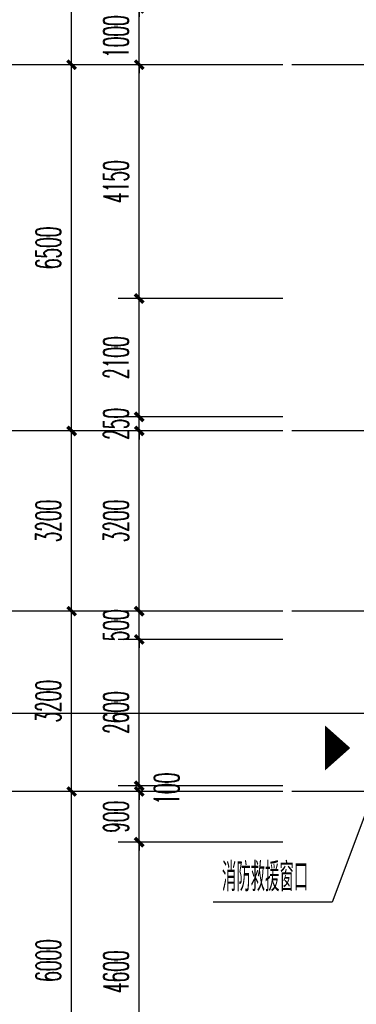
# Model space of a CAD drawing. Extents: x 1779708 to 7299578, y -1121471 to 88434.
# Tile 103 of 256: x 4316395 to 4322370, y -1026521 to -1009043. Entities that reach past the tile are written whole.
import ezdxf

# ---------------------------------------------------------------- set-up
doc = ezdxf.new("R2010")
doc.units = 0
doc.header["$LTSCALE"] = 1000
doc.header["$MEASUREMENT"] = 0
doc.linetypes.add('DOTE', pattern=[2.42, 2, -0.2, 0.02, -0.2])
doc.layers.get('0').update_dxf_attribs({"linetype": 'CONTINUOUS'})
doc.layers.get('Defpoints').update_dxf_attribs({"linetype": 'CONTINUOUS'})
for name, color, linetype in [('AXIS', 3, 'CONTINUOUS'), ('DIM_IDEN', 3, 'CONTINUOUS'), ('DIM_LEAD', 3, 'CONTINUOUS'), ('DOTE', 1, 'DOTE'), ('GGSignatureLayer', 7, 'CONTINUOUS'), ('PUB_DIM', 3, 'CONTINUOUS'), ('PUB_TEXT', 7, 'CONTINUOUS'), ('室外构件', 4, 'CONTINUOUS')]:
    doc.layers.add(name, color=color, linetype=linetype)
doc.styles.add('_TCH_DIM', font='SIMPLEX.shx', dxfattribs={"width": 0.7, "bigfont": 'GBCBIG.shx'})
doc.styles.add('_TCH_DIM_T3', font='SIMPLEX.shx', dxfattribs={"width": 0.494118, "bigfont": 'GBCBIG.shx'})
doc.dimstyles.new('_TCH_ARCH&&150', dxfattribs={"dimtxt": 446.25, "dimasz": 150, "dimexe": 375, "dimexo": 450, "dimgap": 189.375, "dimtad": 1, "dimdec": 0, "dimzin": 0, "dimdsep": 46, "dimtxsty": '_TCH_DIM_T3', "dimblk": 'ARCHTICK', "dimcen": 0.09, "dimdle": 225, "dimclrt": 7, "dimazin": 2, "dimtfac": 1, "dimtdec": 0, "dimtix": 1, "dimtmove": 2, "dimatfit": 3, "dimfxl": 250, "dimtolj": 1, "dimtzin": 0, "dimarcsym": 0})

# ---------------------------------------------------------------- blocks, each defined once
blk = doc.blocks.new('_ArchTick')
at = {"color": 0, "linetype": 'ByBlock', "const_width": 0.4}
blk.add_lwpolyline([(-0.5, -0.5), (0.5, 0.5)], dxfattribs=at)
blk = doc.blocks.new('*D6845')
at = {"layer": 'AXIS', "color": 0, "lineweight": -2, "transparency": 16777216}
for p, q in [((3450, 41075), (3450, 47525)), ((6750, 47300), (3075, 47300)), ((6750, 41300), (3075, 41300))]:
    blk.add_line(p, q, dxfattribs=at)
at = {"layer": 'Defpoints', "color": 0, "transparency": 16777216}
for p in [(3450, 47300), (7200, 47300), (7200, 41300)]:
    blk.add_point(p, dxfattribs=at)
at = {"layer": 'AXIS', "color": 0, "lineweight": -2, "transparency": 16777216, "xscale": 150, "yscale": 150, "zscale": 150}
for p, rotation in [((3450, 47300), 90), ((3450, 41300), 270)]:
    blk.add_blockref('_ArchTick', p, dxfattribs=dict(at, rotation=rotation))
at = {"layer": 'AXIS', "color": 7, "transparency": 16777216, "insert": (3038, 44300), "char_height": 446.2, "attachment_point": 5, "rotation": 90, "style": '_TCH_DIM_T3'}
blk.add_mtext('\\A1;6000', dxfattribs=at)
blk = doc.blocks.new('*D6846')
at = {"layer": 'AXIS', "color": 0, "lineweight": -2, "transparency": 16777216}
for p, q in [((3450, 47075), (3450, 50725)), ((6750, 50500), (3075, 50500)), ((6750, 47300), (3075, 47300))]:
    blk.add_line(p, q, dxfattribs=at)
at = {"layer": 'Defpoints', "color": 0, "transparency": 16777216}
for p in [(3450, 50500), (7200, 50500), (7200, 47300)]:
    blk.add_point(p, dxfattribs=at)
at = {"layer": 'AXIS', "color": 0, "lineweight": -2, "transparency": 16777216, "xscale": 150, "yscale": 150, "zscale": 150}
for p, rotation in [((3450, 50500), 90), ((3450, 47300), 270)]:
    blk.add_blockref('_ArchTick', p, dxfattribs=dict(at, rotation=rotation))
at = {"layer": 'AXIS', "color": 7, "transparency": 16777216, "insert": (3038, 48900), "char_height": 446.2, "attachment_point": 5, "rotation": 90, "style": '_TCH_DIM_T3'}
blk.add_mtext('\\A1;3200', dxfattribs=at)
blk = doc.blocks.new('*D6847')
at = {"layer": 'AXIS', "color": 0, "lineweight": -2, "transparency": 16777216}
for p, q in [((3450, 50275), (3450, 53925)), ((6750, 53700), (3075, 53700)), ((6750, 50500), (3075, 50500))]:
    blk.add_line(p, q, dxfattribs=at)
at = {"layer": 'Defpoints', "color": 0, "transparency": 16777216}
for p in [(3450, 53700), (7200, 53700), (7200, 50500)]:
    blk.add_point(p, dxfattribs=at)
at = {"layer": 'AXIS', "color": 0, "lineweight": -2, "transparency": 16777216, "xscale": 150, "yscale": 150, "zscale": 150}
for p, rotation in [((3450, 53700), 90), ((3450, 50500), 270)]:
    blk.add_blockref('_ArchTick', p, dxfattribs=dict(at, rotation=rotation))
at = {"layer": 'AXIS', "color": 7, "transparency": 16777216, "insert": (3038, 52100), "char_height": 446.2, "attachment_point": 5, "rotation": 90, "style": '_TCH_DIM_T3'}
blk.add_mtext('\\A1;3200', dxfattribs=at)
blk = doc.blocks.new('*D6848')
at = {"layer": 'AXIS', "color": 0, "lineweight": -2, "transparency": 16777216}
for p, q in [((3450, 53475), (3450, 60425)), ((6750, 60200), (3075, 60200)), ((6750, 53700), (3075, 53700))]:
    blk.add_line(p, q, dxfattribs=at)
at = {"layer": 'Defpoints', "color": 0, "transparency": 16777216}
for p in [(3450, 60200), (7200, 60200), (7200, 53700)]:
    blk.add_point(p, dxfattribs=at)
at = {"layer": 'AXIS', "color": 0, "lineweight": -2, "transparency": 16777216, "xscale": 150, "yscale": 150, "zscale": 150}
for p, rotation in [((3450, 60200), 90), ((3450, 53700), 270)]:
    blk.add_blockref('_ArchTick', p, dxfattribs=dict(at, rotation=rotation))
at = {"layer": 'AXIS', "color": 7, "transparency": 16777216, "insert": (3038, 56950), "char_height": 446.2, "attachment_point": 5, "rotation": 90, "style": '_TCH_DIM_T3'}
blk.add_mtext('\\A1;6500', dxfattribs=at)
blk = doc.blocks.new('*D6849')
at = {"layer": 'AXIS', "color": 0, "lineweight": -2, "transparency": 16777216}
for p, q in [((3450, 59975), (3450, 64925)), ((6750, 64700), (3075, 64700)), ((6750, 60200), (3075, 60200))]:
    blk.add_line(p, q, dxfattribs=at)
at = {"layer": 'Defpoints', "color": 0, "transparency": 16777216}
for p in [(3450, 64700), (7200, 64700), (7200, 60200)]:
    blk.add_point(p, dxfattribs=at)
at = {"layer": 'AXIS', "color": 0, "lineweight": -2, "transparency": 16777216, "xscale": 150, "yscale": 150, "zscale": 150}
for p, rotation in [((3450, 64700), 90), ((3450, 60200), 270)]:
    blk.add_blockref('_ArchTick', p, dxfattribs=dict(at, rotation=rotation))
at = {"layer": 'AXIS', "color": 7, "transparency": 16777216, "insert": (3038, 62450), "char_height": 446.2, "attachment_point": 5, "rotation": 90, "style": '_TCH_DIM_T3'}
blk.add_mtext('\\A1;4500', dxfattribs=at)
blk = doc.blocks.new('*D4916')
at = {"layer": 'Defpoints', "color": 0, "transparency": 16777216}
for p in [(4318517, -1023643), (4321517, -1023643), (4321517, -1028243)]:
    blk.add_point(p, dxfattribs=at)
at = {"layer": 'PUB_DIM', "color": 0, "lineweight": -2, "transparency": 16777216}
for p, q in [((4318517, -1028468), (4318517, -1023418)), ((4321067, -1023643), (4318142, -1023643)), ((4321067, -1028243), (4318142, -1028243))]:
    blk.add_line(p, q, dxfattribs=at)
at = {"layer": 'PUB_DIM', "color": 0, "lineweight": -2, "transparency": 16777216, "xscale": 150, "yscale": 150, "zscale": 150}
for p, rotation in [((4318517, -1023643), 90), ((4318517, -1028243), 270)]:
    blk.add_blockref('_ArchTick', p, dxfattribs=dict(at, rotation=rotation))
at = {"layer": 'PUB_DIM', "color": 7, "transparency": 16777216, "insert": (4318105, -1025943), "char_height": 446.2, "attachment_point": 5, "rotation": 90, "style": '_TCH_DIM_T3'}
blk.add_mtext('\\A1;4600', dxfattribs=at)
blk = doc.blocks.new('*D4917')
at = {"layer": 'Defpoints', "color": 0, "transparency": 16777216}
for p in [(4318517, -1022743), (4321517, -1022743), (4321517, -1023643)]:
    blk.add_point(p, dxfattribs=at)
at = {"layer": 'PUB_DIM', "color": 0, "lineweight": -2, "transparency": 16777216}
for p, q in [((4318517, -1022743), (4318517, -1022593)), ((4321067, -1022743), (4318142, -1022743)), ((4318517, -1023643), (4318517, -1022743)), ((4321067, -1023643), (4318142, -1023643)), ((4318517, -1023643), (4318517, -1023793))]:
    blk.add_line(p, q, dxfattribs=at)
at = {"layer": 'PUB_DIM', "color": 0, "lineweight": -2, "transparency": 16777216, "xscale": 150, "yscale": 150, "zscale": 150}
for p, rotation in [((4318517, -1022743), 270), ((4318517, -1023643), 90)]:
    blk.add_blockref('_ArchTick', p, dxfattribs=dict(at, rotation=rotation))
at = {"layer": 'PUB_DIM', "color": 7, "transparency": 16777216, "insert": (4318105, -1023193), "char_height": 446.2, "attachment_point": 5, "rotation": 90, "style": '_TCH_DIM_T3'}
blk.add_mtext('\\A1;900', dxfattribs=at)
blk = doc.blocks.new('*D4918')
at = {"layer": 'Defpoints', "color": 0, "transparency": 16777216}
for p in [(4318517, -1022643), (4321517, -1022643), (4321517, -1022743)]:
    blk.add_point(p, dxfattribs=at)
at = {"layer": 'PUB_DIM', "color": 0, "lineweight": -2, "transparency": 16777216}
for p, q in [((4318517, -1022643), (4318517, -1022493)), ((4321067, -1022643), (4318142, -1022643)), ((4321067, -1022743), (4318142, -1022743)), ((4318517, -1022743), (4318517, -1022643)), ((4318517, -1022743), (4318517, -1022893))]:
    blk.add_line(p, q, dxfattribs=at)
at = {"layer": 'PUB_DIM', "color": 0, "lineweight": -2, "transparency": 16777216, "xscale": 150, "yscale": 150, "zscale": 150}
for p, rotation in [((4318517, -1022643), 270), ((4318517, -1022743), 90)]:
    blk.add_blockref('_ArchTick', p, dxfattribs=dict(at, rotation=rotation))
at = {"layer": 'PUB_DIM', "color": 7, "transparency": 16777216, "insert": (4319005, -1022693), "char_height": 446.2, "attachment_point": 5, "rotation": 90, "style": '_TCH_DIM_T3'}
blk.add_mtext('\\A1;100', dxfattribs=at)
blk = doc.blocks.new('*D4919')
at = {"layer": 'Defpoints', "color": 0, "transparency": 16777216}
for p in [(4318517, -1020043), (4321517, -1020043), (4321517, -1022643)]:
    blk.add_point(p, dxfattribs=at)
at = {"layer": 'PUB_DIM', "color": 0, "lineweight": -2, "transparency": 16777216}
for p, q in [((4318517, -1022868), (4318517, -1019818)), ((4321067, -1020043), (4318142, -1020043)), ((4321067, -1022643), (4318142, -1022643))]:
    blk.add_line(p, q, dxfattribs=at)
at = {"layer": 'PUB_DIM', "color": 0, "lineweight": -2, "transparency": 16777216, "xscale": 150, "yscale": 150, "zscale": 150}
for p, rotation in [((4318517, -1020043), 90), ((4318517, -1022643), 270)]:
    blk.add_blockref('_ArchTick', p, dxfattribs=dict(at, rotation=rotation))
at = {"layer": 'PUB_DIM', "color": 7, "transparency": 16777216, "insert": (4318105, -1021343), "char_height": 446.2, "attachment_point": 5, "rotation": 90, "style": '_TCH_DIM_T3'}
blk.add_mtext('\\A1;2600', dxfattribs=at)
blk = doc.blocks.new('*D4920')
at = {"layer": 'Defpoints', "color": 0, "transparency": 16777216}
for p in [(4318517, -1019543), (4321517, -1019543), (4321517, -1020043)]:
    blk.add_point(p, dxfattribs=at)
at = {"layer": 'PUB_DIM', "color": 0, "lineweight": -2, "transparency": 16777216}
for p, q in [((4318517, -1019543), (4318517, -1019393)), ((4321067, -1019543), (4318142, -1019543)), ((4318517, -1020043), (4318517, -1019543)), ((4321067, -1020043), (4318142, -1020043)), ((4318517, -1020043), (4318517, -1020193))]:
    blk.add_line(p, q, dxfattribs=at)
at = {"layer": 'PUB_DIM', "color": 0, "lineweight": -2, "transparency": 16777216, "xscale": 150, "yscale": 150, "zscale": 150}
for p, rotation in [((4318517, -1019543), 270), ((4318517, -1020043), 90)]:
    blk.add_blockref('_ArchTick', p, dxfattribs=dict(at, rotation=rotation))
at = {"layer": 'PUB_DIM', "color": 7, "transparency": 16777216, "insert": (4318105, -1019793), "char_height": 446.2, "attachment_point": 5, "rotation": 90, "style": '_TCH_DIM_T3'}
blk.add_mtext('\\A1;500', dxfattribs=at)
blk = doc.blocks.new('*D4921')
at = {"layer": 'Defpoints', "color": 0, "transparency": 16777216}
for p in [(4318517, -1016343), (4321517, -1016343), (4321517, -1019543)]:
    blk.add_point(p, dxfattribs=at)
at = {"layer": 'PUB_DIM', "color": 0, "lineweight": -2, "transparency": 16777216}
for p, q in [((4318517, -1019768), (4318517, -1016118)), ((4321067, -1016343), (4318142, -1016343)), ((4321067, -1019543), (4318142, -1019543))]:
    blk.add_line(p, q, dxfattribs=at)
at = {"layer": 'PUB_DIM', "color": 0, "lineweight": -2, "transparency": 16777216, "xscale": 150, "yscale": 150, "zscale": 150}
for p, rotation in [((4318517, -1016343), 90), ((4318517, -1019543), 270)]:
    blk.add_blockref('_ArchTick', p, dxfattribs=dict(at, rotation=rotation))
at = {"layer": 'PUB_DIM', "color": 7, "transparency": 16777216, "insert": (4318105, -1017943), "char_height": 446.2, "attachment_point": 5, "rotation": 90, "style": '_TCH_DIM_T3'}
blk.add_mtext('\\A1;3200', dxfattribs=at)
blk = doc.blocks.new('*D4922')
at = {"layer": 'Defpoints', "color": 0, "transparency": 16777216}
for p in [(4318517, -1016093), (4321517, -1016093), (4321517, -1016343)]:
    blk.add_point(p, dxfattribs=at)
at = {"layer": 'PUB_DIM', "color": 0, "lineweight": -2, "transparency": 16777216}
for p, q in [((4318517, -1016093), (4318517, -1015943)), ((4321067, -1016093), (4318142, -1016093)), ((4318517, -1016343), (4318517, -1016093)), ((4321067, -1016343), (4318142, -1016343)), ((4318517, -1016343), (4318517, -1016493))]:
    blk.add_line(p, q, dxfattribs=at)
at = {"layer": 'PUB_DIM', "color": 0, "lineweight": -2, "transparency": 16777216, "xscale": 150, "yscale": 150, "zscale": 150}
for p, rotation in [((4318517, -1016093), 270), ((4318517, -1016343), 90)]:
    blk.add_blockref('_ArchTick', p, dxfattribs=dict(at, rotation=rotation))
at = {"layer": 'PUB_DIM', "color": 7, "transparency": 16777216, "insert": (4318105, -1016218), "char_height": 446.2, "attachment_point": 5, "rotation": 90, "style": '_TCH_DIM_T3'}
blk.add_mtext('\\A1;250', dxfattribs=at)
blk = doc.blocks.new('*D4923')
at = {"layer": 'Defpoints', "color": 0, "transparency": 16777216}
for p in [(4318517, -1013993), (4321517, -1013993), (4321517, -1016093)]:
    blk.add_point(p, dxfattribs=at)
at = {"layer": 'PUB_DIM', "color": 0, "lineweight": -2, "transparency": 16777216}
for p, q in [((4318517, -1016318), (4318517, -1013768)), ((4321067, -1013993), (4318142, -1013993)), ((4321067, -1016093), (4318142, -1016093))]:
    blk.add_line(p, q, dxfattribs=at)
at = {"layer": 'PUB_DIM', "color": 0, "lineweight": -2, "transparency": 16777216, "xscale": 150, "yscale": 150, "zscale": 150}
for p, rotation in [((4318517, -1013993), 90), ((4318517, -1016093), 270)]:
    blk.add_blockref('_ArchTick', p, dxfattribs=dict(at, rotation=rotation))
at = {"layer": 'PUB_DIM', "color": 7, "transparency": 16777216, "insert": (4318105, -1015043), "char_height": 446.2, "attachment_point": 5, "rotation": 90, "style": '_TCH_DIM_T3'}
blk.add_mtext('\\A1;2100', dxfattribs=at)
blk = doc.blocks.new('*D4924')
at = {"layer": 'Defpoints', "color": 0, "transparency": 16777216}
for p in [(4318517, -1009843), (4321517, -1009843), (4321517, -1013993)]:
    blk.add_point(p, dxfattribs=at)
at = {"layer": 'PUB_DIM', "color": 0, "lineweight": -2, "transparency": 16777216}
for p, q in [((4318517, -1014218), (4318517, -1009618)), ((4321067, -1009843), (4318142, -1009843)), ((4321067, -1013993), (4318142, -1013993))]:
    blk.add_line(p, q, dxfattribs=at)
at = {"layer": 'PUB_DIM', "color": 0, "lineweight": -2, "transparency": 16777216, "xscale": 150, "yscale": 150, "zscale": 150}
for p, rotation in [((4318517, -1009843), 90), ((4318517, -1013993), 270)]:
    blk.add_blockref('_ArchTick', p, dxfattribs=dict(at, rotation=rotation))
at = {"layer": 'PUB_DIM', "color": 7, "transparency": 16777216, "insert": (4318105, -1011918), "char_height": 446.2, "attachment_point": 5, "rotation": 90, "style": '_TCH_DIM_T3'}
blk.add_mtext('\\A1;4150', dxfattribs=at)
blk = doc.blocks.new('*D4925')
at = {"layer": 'Defpoints', "color": 0, "transparency": 16777216}
for p in [(4318517, -1008843), (4321517, -1008843), (4321517, -1009843)]:
    blk.add_point(p, dxfattribs=at)
at = {"layer": 'PUB_DIM', "color": 0, "lineweight": -2, "transparency": 16777216}
for p, q in [((4318517, -1008843), (4318517, -1008693)), ((4321067, -1008843), (4318142, -1008843)), ((4318517, -1009843), (4318517, -1008843)), ((4321067, -1009843), (4318142, -1009843)), ((4318517, -1009843), (4318517, -1009993))]:
    blk.add_line(p, q, dxfattribs=at)
at = {"layer": 'PUB_DIM', "color": 0, "lineweight": -2, "transparency": 16777216, "xscale": 150, "yscale": 150, "zscale": 150}
for p, rotation in [((4318517, -1008843), 270), ((4318517, -1009843), 90)]:
    blk.add_blockref('_ArchTick', p, dxfattribs=dict(at, rotation=rotation))
at = {"layer": 'PUB_DIM', "color": 7, "transparency": 16777216, "insert": (4318105, -1009343), "char_height": 446.2, "attachment_point": 5, "rotation": 90, "style": '_TCH_DIM_T3'}
blk.add_mtext('\\A1;1000', dxfattribs=at)
blk = doc.blocks.new('*D4926')
at = {"layer": 'Defpoints', "color": 0, "transparency": 16777216}
for p in [(4318517, -1007843), (4321517, -1007843), (4321517, -1008843)]:
    blk.add_point(p, dxfattribs=at)
at = {"layer": 'PUB_DIM', "color": 0, "lineweight": -2, "transparency": 16777216}
for p, q in [((4318517, -1007843), (4318517, -1007693)), ((4321067, -1007843), (4318142, -1007843)), ((4318517, -1008843), (4318517, -1007843)), ((4321067, -1008843), (4318142, -1008843)), ((4318517, -1008843), (4318517, -1008993))]:
    blk.add_line(p, q, dxfattribs=at)
at = {"layer": 'PUB_DIM', "color": 0, "lineweight": -2, "transparency": 16777216, "xscale": 150, "yscale": 150, "zscale": 150}
for p, rotation in [((4318517, -1007843), 270), ((4318517, -1008843), 90)]:
    blk.add_blockref('_ArchTick', p, dxfattribs=dict(at, rotation=rotation))
at = {"layer": 'PUB_DIM', "color": 7, "transparency": 16777216, "insert": (4318105, -1008343), "char_height": 446.2, "attachment_point": 5, "rotation": 90, "style": '_TCH_DIM_T3'}
blk.add_mtext('\\A1;1000', dxfattribs=at)
blk = doc.blocks.new('A$C159220C3')
at = {"layer": 'AXIS'}
for p, q in [((7200, 60200), (1200, 60200)), ((7200, 53700), (1200, 53700)), ((7200, 50500), (1200, 50500)), ((7200, 47300), (1200, 47300))]:
    blk.add_line(p, q, dxfattribs=at)
at = {"layer": 'DOTE'}
for p, q in [((86800, 60200), (7200, 60200)), ((86800, 53700), (7200, 53700)), ((86800, 50500), (7200, 50500)), ((86800, 47300), (7200, 47300))]:
    blk.add_line(p, q, dxfattribs=at)
at = {"layer": 'AXIS'}
for p1, p2, picture, middle in [((7200, 60200), (7200, 64700), '*D6849', (3037.5, 62450)), ((7200, 53700), (7200, 60200), '*D6848', (3037.5, 56950)), ((7200, 50500), (7200, 53700), '*D6847', (3037.5, 52100)), ((7200, 47300), (7200, 50500), '*D6846', (3037.5, 48900)), ((7200, 41300), (7200, 47300), '*D6845', (3037.5, 44300))]:
    dim = blk.add_aligned_dim(p1=p1, p2=p2, distance=3750, dimstyle='_TCH_ARCH&&150', dxfattribs=at)
    dim.commit()
    dim.dimension.update_dxf_attribs({"geometry": picture, "text_midpoint": middle})

msp = doc.modelspace()

# ---------------------------------------------------------------- linework, layer by layer
at = {"layer": 'DIM_IDEN'}
msp.add_line((4323982.7, -1021357.3), (4314616.7, -1021357.3), dxfattribs=at)
at = {"layer": 'DIM_LEAD'}
for p, q in [((4323067.1, -1021700.5), (4321941.2, -1024705.2)), ((4321941.2, -1024705.2), (4319827.5, -1024705.2))]:
    msp.add_line(p, q, dxfattribs=at)
at = {"layer": 'GGSignatureLayer'}
msp.add_lwpolyline([(4322263.2, -1021971, 0, 800, 0), (4321813.5, -1021971, 800, 800, 0)], format="xyseb", dxfattribs=at)

# ---------------------------------------------------------------- block references
at = {"layer": '室外构件'}
msp.add_blockref('A$C159220C3', (4313867.1, -1070043.3), dxfattribs=at)

# ---------------------------------------------------------------- texts
at = {"layer": 'PUB_TEXT', "color": 7, "style": '_TCH_DIM', "width": 0.7}
msp.add_text('消防救援窗口', height=506.38, dxfattribs=at).set_placement((4319985, -1024514.2))

# ---------------------------------------------------------------- dimensions: what is measured, and where the dimension line sits
at = {"layer": 'PUB_DIM'}
for p1, p2, picture, middle in [((4321517.1, -1008843.3), (4321517.1, -1007843.3), '*D4926', (4318104.6, -1008343.3)), ((4321517.1, -1009843.3), (4321517.1, -1008843.3), '*D4925', (4318104.6, -1009343.3)), ((4321517.1, -1013993.3), (4321517.1, -1009843.3), '*D4924', (4318104.6, -1011918.3)), ((4321517.1, -1016093.3), (4321517.1, -1013993.3), '*D4923', (4318104.6, -1015043.3)), ((4321517.1, -1016343.3), (4321517.1, -1016093.3), '*D4922', (4318104.6, -1016218.3)), ((4321517.1, -1019543.3), (4321517.1, -1016343.3), '*D4921', (4318104.6, -1017943.3)), ((4321517.1, -1020043.3), (4321517.1, -1019543.3), '*D4920', (4318104.6, -1019793.3)), ((4321517.1, -1022643.3), (4321517.1, -1020043.3), '*D4919', (4318104.6, -1021343.3)), ((4321517.1, -1023643.3), (4321517.1, -1022743.3), '*D4917', (4318104.6, -1023193.3)), ((4321517.1, -1028243.3), (4321517.1, -1023643.3), '*D4916', (4318104.6, -1025943.3))]:
    dim = msp.add_aligned_dim(p1=p1, p2=p2, distance=3000, dimstyle='_TCH_ARCH&&150', dxfattribs=at)
    dim.commit()
    dim.dimension.update_dxf_attribs({"geometry": picture, "text_midpoint": middle})
dim = msp.add_linear_dim(base=(4318517.1, -1022643.3), p1=(4321517.1, -1022743.3), p2=(4321517.1, -1022643.3), angle=90, dimstyle='_TCH_ARCH&&150', dxfattribs=at)
dim.commit()
dim.dimension.update_dxf_attribs({"geometry": '*D4918', "text_midpoint": (4319004.6, -1022693.3), "dimtype": 161})

doc.saveas('drawing.dxf')
